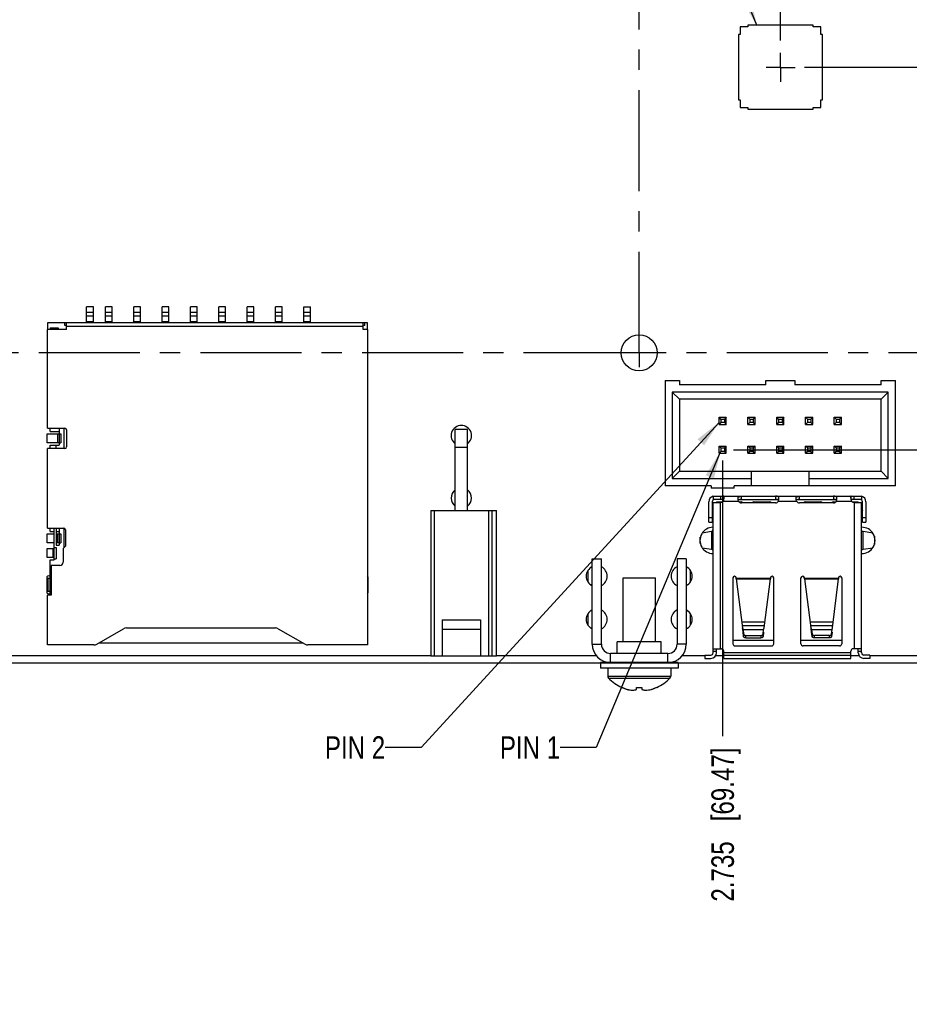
# Model space of a CAD drawing. Header units: inches. Extents: x 0 to 34, y 0 to 22.
# Tile 23 of 26: x 12.9 to 19.1, y 7.8 to 14.6. Entities that reach past the tile are written whole.
import ezdxf

# ---------------------------------------------------------------- set-up
doc = ezdxf.new("R2010")
doc.units = ezdxf.units.IN
doc.header["$LTSCALE"] = 1.87
doc.header["$MEASUREMENT"] = 0
doc.linetypes.add('CENTER', pattern=[0.6, 0.375, -0.075, 0.075, -0.075])
doc.layers.get('0').update_dxf_attribs({"linetype": 'CONTINUOUS'})
for name, color, linetype in [('02___PRT_ALL_AXES', 7, 'CONTINUOUS'), ('DETAIL', 7, 'CONTINUOUS'), ('DIMENSIONS', 7, 'CONTINUOUS')]:
    doc.layers.add(name, color=color, linetype=linetype)
doc.styles.get("Standard").update_dxf_attribs({"font": 'txt', "width": 0.8})
doc.dimstyles.new('DIMSTYLE_2', dxfattribs={"dimtxt": 0.15625, "dimasz": 0.1875, "dimexe": 0.125, "dimexo": 0.0625, "dimgap": 0.09, "dimtad": 0, "dimtih": 1, "dimtoh": 1, "dimdec": 3, "dimlfac": 0.5, "dimzin": 4, "dimdsep": 46, "dimtxsty": 'STANDARD', "dimblk": '_FILLED', "dimblk1": '_FILLED', "dimblk2": '_FILLED', "dimcen": 0.09, "dimadec": 0, "dimazin": 0, "dimtfac": 1, "dimtdec": 3, "dimtofl": 0, "dimtmove": 0, "dimatfit": 3, "dimldrblk": '_FILLED', "dimfxl": 1, "dimtolj": 1, "dimtzin": 4, "dimarcsym": 0})
doc.dimstyles.get("Standard").update_dxf_attribs({"dimtxt": 0.15625, "dimasz": 0.1875, "dimexe": 0.125, "dimexo": 0.0625, "dimgap": 0.09, "dimtad": 0, "dimtih": 1, "dimtoh": 1, "dimdec": 3, "dimzin": 4, "dimdsep": 46, "dimtxsty": 'STANDARD', "dimblk": '_FILLED', "dimblk1": '_FILLED', "dimblk2": '_FILLED', "dimcen": 0.09, "dimadec": 0, "dimazin": 0, "dimtp": 0.01, "dimtm": 0.01, "dimtfac": 1, "dimtdec": 3, "dimtofl": 0, "dimtmove": 0, "dimatfit": 3, "dimldrblk": '_FILLED', "dimfxl": 1, "dimtolj": 1, "dimtzin": 4, "dimarcsym": 0})

# ---------------------------------------------------------------- blocks, each defined once
blk = doc.blocks.new('*D5')
at = {"layer": 'DIMENSIONS', "color": 2, "linetype": 'CONTINUOUS'}
for p, q in [((23.6419, 11.6187), (23.748, 11.8768)), ((23.748, 11.8768), (23.9428, 11.8768)), ((17.8751, 11.6187), (23.6419, 11.6187))]:
    blk.add_line(p, q, dxfattribs=at)
at = {"layer": 'DIMENSIONS', "color": 2, "linetype": 'CONTINUOUS', "insert": (24.0209, 11.955), "char_height": 0.15625, "width": 1.53125, "attachment_point": 1, "line_spacing_factor": 0.9}
blk.add_mtext('.714{\\Ftxt.shx;\\W1.000000;\\H0.156250; }[18.13]', dxfattribs=at)
blk = doc.blocks.new('_FILLED')
at = {"color": 0, "linetype": 'BYBLOCK'}
blk.add_solid([(0, 0), (-1, 0.167), (-1, -0.167)], dxfattribs=at)
blk = doc.blocks.new('*D11')
at = {"layer": 'DIMENSIONS', "color": 2, "linetype": 'CONTINUOUS'}
blk.add_line((18.3688, 14.2717), (23.9428, 14.2717), dxfattribs=at)
at = {"layer": 'DIMENSIONS', "color": 2, "linetype": 'CONTINUOUS', "insert": (24.0209, 14.3498), "char_height": 0.15625, "width": 1.65625, "attachment_point": 1, "line_spacing_factor": 0.9}
blk.add_mtext('2.040{\\Ftxt.shx;\\W1.000000;\\H0.156250; }[51.82]', dxfattribs=at)
blk = doc.blocks.new('*D18')
at = {"layer": 'DIMENSIONS', "color": 2, "linetype": 'CONTINUOUS'}
blk.add_line((17.8006, 11.5442), (17.8006, 9.6301), dxfattribs=at)
at = {"layer": 'DIMENSIONS', "color": 2, "linetype": 'CONTINUOUS', "insert": (17.7225, 9.552), "char_height": 0.15625, "width": 1.65625, "attachment_point": 3, "rotation": 90, "line_spacing_factor": 0.9}
blk.add_mtext('2.735{\\Ftxt.shx;\\W1.000000;\\H0.156250; }[69.47]', dxfattribs=at)
blk = doc.blocks.new('*D19')
at = {"layer": 'DIMENSIONS', "color": 2, "linetype": 'CONTINUOUS'}
blk.add_line((12.3206, 11.4642), (12.3206, 9.6301), dxfattribs=at)
at = {"layer": 'DIMENSIONS', "color": 2, "linetype": 'CONTINUOUS', "insert": (12.2424, 9.552), "char_height": 0.15625, "width": 1.78125, "attachment_point": 3, "rotation": 90, "line_spacing_factor": 0.9}
blk.add_mtext('5.475{\\Ftxt.shx;\\W1.000000;\\H0.156250; }[139.07]', dxfattribs=at)
blk = doc.blocks.new('*D20')
at = {"layer": 'DIMENSIONS', "color": 2, "linetype": 'CONTINUOUS'}
blk.add_line((11.4706, 11.4642), (11.4706, 9.6301), dxfattribs=at)
at = {"layer": 'DIMENSIONS', "color": 2, "linetype": 'CONTINUOUS', "insert": (11.3924, 9.552), "char_height": 0.15625, "width": 1.78125, "attachment_point": 3, "rotation": 90, "line_spacing_factor": 0.9}
blk.add_mtext('5.900{\\Ftxt.shx;\\W1.000000;\\H0.156250; }[149.86]', dxfattribs=at)
blk = doc.blocks.new('*D21')
at = {"layer": 'DIMENSIONS', "color": 2, "linetype": 'CONTINUOUS'}
blk.add_line((11.1709, 14.1785), (11.1709, 9.6301), dxfattribs=at)
at = {"layer": 'DIMENSIONS', "color": 2, "linetype": 'CONTINUOUS', "insert": (11.0928, 9.552), "char_height": 0.15625, "width": 1.78125, "attachment_point": 3, "rotation": 90, "line_spacing_factor": 0.9}
blk.add_mtext('6.050{\\Ftxt.shx;\\W1.000000;\\H0.156250; }[153.67]', dxfattribs=at)
blk = doc.blocks.new('*D28')
at = {"layer": 'DIMENSIONS', "color": 2, "linetype": 'CONTINUOUS'}
blk.add_line((18.2019, 14.4576), (18.2019, 18.9629), dxfattribs=at)
at = {"layer": 'DIMENSIONS', "color": 2, "linetype": 'CONTINUOUS', "insert": (18.1238, 19.041), "char_height": 0.15625, "width": 1.65625, "attachment_point": 1, "rotation": 90, "line_spacing_factor": 0.9}
blk.add_mtext('2.534{\\Ftxt.shx;\\W1.000000;\\H0.156250; }[64.38]', dxfattribs=at)

msp = doc.modelspace()

# ---------------------------------------------------------------- linework, layer by layer
at = {"color": 7, "linetype": 'CONTINUOUS'}
for p, q in [((17.9756, 14.5512), (17.9224, 14.5512)), ((17.9224, 14.5512), (17.9224, 14.4981)), ((18.4283, 14.563), (17.9756, 14.563)), ((17.9756, 14.563), (17.9756, 14.5512)), ((18.4283, 14.5512), (18.4283, 14.563)), ((18.4815, 14.5512), (18.4283, 14.5512)), ((18.4815, 14.4981), (18.4815, 14.5512)), ((17.9224, 14.4981), (17.9106, 14.4981)), ((17.9106, 14.4981), (17.9106, 14.0453)), ((18.4933, 14.4981), (18.4815, 14.4981)), ((18.4933, 14.0453), (18.4933, 14.4981)), ((17.9106, 14.0453), (17.9224, 14.0453)), ((17.9224, 14.0453), (17.9224, 13.9922)), ((18.4815, 14.0453), (18.4933, 14.0453)), ((18.4815, 13.9922), (18.4815, 14.0453)), ((17.9224, 13.9922), (17.9756, 13.9922)), ((17.9756, 13.9922), (17.9756, 13.9803)), ((17.9756, 13.9803), (18.4283, 13.9803)), ((18.4283, 13.9922), (18.4815, 13.9922)), ((18.4283, 13.9803), (18.4283, 13.9922)), ((13.3856, 12.4999), (13.3856, 12.6102)), ((13.4329, 12.6102), (13.3856, 12.6102)), ((13.4329, 12.5693), (13.3856, 12.5693)), ((13.4329, 12.4999), (13.4329, 12.6102)), ((13.5155, 12.4999), (13.5155, 12.6102)), ((13.5628, 12.6102), (13.5155, 12.6102)), ((13.5628, 12.5693), (13.5155, 12.5693)), ((13.5628, 12.4999), (13.5628, 12.6102)), ((13.7124, 12.4999), (13.7124, 12.6102)), ((13.7596, 12.6102), (13.7124, 12.6102)), ((13.7596, 12.5693), (13.7124, 12.5693)), ((13.7596, 12.4999), (13.7596, 12.6102)), ((13.9092, 12.4999), (13.9092, 12.6102)), ((13.9565, 12.6102), (13.9092, 12.6102)), ((13.9565, 12.5693), (13.9092, 12.5693)), ((13.9565, 12.4999), (13.9565, 12.6102)), ((14.1061, 12.4999), (14.1061, 12.6102)), ((14.1533, 12.6102), (14.1061, 12.6102)), ((14.1533, 12.5693), (14.1061, 12.5693)), ((14.1533, 12.4999), (14.1533, 12.6102)), ((14.3029, 12.4999), (14.3029, 12.6102)), ((14.3502, 12.6102), (14.3029, 12.6102)), ((14.3502, 12.5693), (14.3029, 12.5693)), ((14.3502, 12.4999), (14.3502, 12.6102)), ((14.4998, 12.4999), (14.4998, 12.6102)), ((14.547, 12.6102), (14.4998, 12.6102)), ((14.547, 12.5693), (14.4998, 12.5693)), ((14.547, 12.4999), (14.547, 12.6102)), ((14.6966, 12.4999), (14.6966, 12.6102)), ((14.7439, 12.6102), (14.6966, 12.6102)), ((14.7439, 12.5693), (14.6966, 12.5693)), ((14.7439, 12.4999), (14.7439, 12.6102)), ((14.8935, 12.4999), (14.8935, 12.6102)), ((14.8935, 12.6102), (14.9407, 12.6102)), ((14.9407, 12.5693), (14.8935, 12.5693)), ((14.9407, 12.4999), (14.9407, 12.6102)), ((13.3856, 12.5464), (13.4329, 12.5464)), ((13.4329, 12.5456), (13.3856, 12.5456)), ((13.3856, 12.5076), (13.4329, 12.5076)), ((13.5155, 12.5464), (13.5628, 12.5464)), ((13.5628, 12.5456), (13.5155, 12.5456)), ((13.5155, 12.5076), (13.5628, 12.5076)), ((13.7124, 12.5464), (13.7596, 12.5464)), ((13.7596, 12.5456), (13.7124, 12.5456)), ((13.7124, 12.5076), (13.7596, 12.5076)), ((13.9092, 12.5464), (13.9565, 12.5464)), ((13.9565, 12.5456), (13.9092, 12.5456)), ((13.9092, 12.5076), (13.9565, 12.5076)), ((14.1061, 12.5464), (14.1533, 12.5464)), ((14.1533, 12.5456), (14.1061, 12.5456)), ((14.1061, 12.5076), (14.1533, 12.5076)), ((14.3029, 12.5464), (14.3502, 12.5464)), ((14.3502, 12.5456), (14.3029, 12.5456)), ((14.3029, 12.5076), (14.3502, 12.5076)), ((14.4998, 12.5464), (14.547, 12.5464)), ((14.547, 12.5456), (14.4998, 12.5456)), ((14.4998, 12.5076), (14.547, 12.5076)), ((14.6966, 12.5464), (14.7439, 12.5464)), ((14.7439, 12.5456), (14.6966, 12.5456)), ((14.6966, 12.5076), (14.7439, 12.5076)), ((14.8935, 12.5464), (14.9407, 12.5464)), ((14.9407, 12.5456), (14.8935, 12.5456)), ((14.8935, 12.5076), (14.9407, 12.5076)), ((13.114, 11.7677), (13.114, 12.4527)), ((13.2462, 12.4527), (13.114, 12.4527)), ((13.1159, 12.4527), (13.1159, 12.4999)), ((13.1159, 12.4999), (15.3325, 12.4999)), ((13.1317, 12.4645), (13.1317, 12.4527)), ((13.1317, 12.4645), (13.1868, 12.4645)), ((13.1868, 12.4645), (13.1868, 12.4527)), ((13.234, 12.4803), (13.234, 12.4999)), ((13.2462, 12.4803), (13.234, 12.4803)), ((13.2462, 12.4527), (13.2462, 12.4999)), ((13.2462, 12.4763), (15.3053, 12.4763)), ((15.3053, 12.4527), (15.3053, 12.4999)), ((15.3167, 12.4803), (15.3053, 12.4803)), ((15.3344, 12.4527), (15.3053, 12.4527)), ((15.3167, 12.4803), (15.3167, 12.4999)), ((15.3325, 12.4999), (15.3325, 12.4527)), ((15.3344, 12.4527), (15.3344, 10.2637)), ((17.4006, 12.0987), (17.5006, 12.0987)), ((17.4006, 12.0987), (17.4006, 11.3687)), ((17.5006, 12.0987), (17.5006, 12.0687)), ((18.1006, 12.0987), (18.3006, 12.0987)), ((18.1006, 12.0687), (18.1006, 12.0987)), ((18.3006, 12.0987), (18.3006, 12.0687)), ((18.9006, 12.0987), (19.0006, 12.0987)), ((18.9006, 12.0687), (18.9006, 12.0987)), ((19.0006, 11.3687), (19.0006, 12.0987)), ((18.1006, 12.0687), (17.5006, 12.0687)), ((18.9006, 12.0687), (18.3006, 12.0687)), ((18.9506, 12.0187), (17.4506, 12.0187)), ((17.5006, 11.9687), (17.4506, 12.0187)), ((17.4506, 12.0187), (17.4506, 11.4187)), ((18.9006, 11.9687), (17.5006, 11.9687)), ((17.5006, 11.9687), (17.5006, 11.4687)), ((18.9006, 11.9687), (18.9506, 12.0187)), ((18.9006, 11.4687), (18.9006, 11.9687)), ((18.9506, 11.4187), (18.9506, 12.0187)), ((17.7756, 11.8437), (17.8256, 11.8437)), ((17.7886, 11.8307), (17.7756, 11.8437)), ((17.7756, 11.7937), (17.7756, 11.8437)), ((17.7886, 11.8307), (17.8126, 11.8307)), ((17.7886, 11.8307), (17.7886, 11.8067)), ((17.8256, 11.8437), (17.8126, 11.8307)), ((17.8126, 11.8307), (17.8126, 11.8067)), ((17.8256, 11.7937), (17.8256, 11.8437)), ((17.9756, 11.8437), (18.0256, 11.8437)), ((17.9886, 11.8307), (17.9756, 11.8437)), ((17.9756, 11.7937), (17.9756, 11.8437)), ((17.9886, 11.8307), (18.0126, 11.8307)), ((17.9886, 11.8307), (17.9886, 11.8067)), ((18.0256, 11.8437), (18.0126, 11.8307)), ((18.0126, 11.8307), (18.0126, 11.8067)), ((18.0256, 11.7937), (18.0256, 11.8437)), ((18.1756, 11.8437), (18.2256, 11.8437)), ((18.1886, 11.8307), (18.1756, 11.8437)), ((18.1756, 11.7937), (18.1756, 11.8437)), ((18.1886, 11.8307), (18.2126, 11.8307)), ((18.1886, 11.8307), (18.1886, 11.8067)), ((18.2256, 11.8437), (18.2126, 11.8307)), ((18.2126, 11.8307), (18.2126, 11.8067)), ((18.2256, 11.7937), (18.2256, 11.8437)), ((18.3756, 11.8437), (18.4256, 11.8437)), ((18.3886, 11.8307), (18.3756, 11.8437)), ((18.3756, 11.7937), (18.3756, 11.8437)), ((18.3886, 11.8307), (18.4126, 11.8307)), ((18.3886, 11.8307), (18.3886, 11.8067)), ((18.4256, 11.8437), (18.4126, 11.8307)), ((18.4126, 11.8307), (18.4126, 11.8067)), ((18.4256, 11.7937), (18.4256, 11.8437)), ((18.5756, 11.8437), (18.6256, 11.8437)), ((18.5886, 11.8307), (18.5756, 11.8437)), ((18.5756, 11.7937), (18.5756, 11.8437)), ((18.5886, 11.8307), (18.6126, 11.8307)), ((18.5886, 11.8307), (18.5886, 11.8067)), ((18.6256, 11.8437), (18.6126, 11.8307)), ((18.6126, 11.8307), (18.6126, 11.8067)), ((18.6256, 11.7937), (18.6256, 11.8437)), ((13.114, 11.7677), (13.2344, 11.7677)), ((13.1317, 11.744), (13.1317, 11.7677)), ((13.1947, 11.7677), (13.1947, 11.6496)), ((13.2301, 11.6259), (13.2301, 11.7677)), ((13.2462, 11.7559), (13.2462, 11.6377)), ((16.0287, 11.7582), (15.9445, 11.7582)), ((15.9445, 11.1964), (15.9445, 11.7582)), ((16.0287, 11.1964), (16.0287, 11.7582)), ((17.7886, 11.8067), (17.7756, 11.7937)), ((17.7756, 11.7937), (17.8256, 11.7937)), ((17.8126, 11.8067), (17.7886, 11.8067)), ((17.8126, 11.8067), (17.8256, 11.7937)), ((17.9886, 11.8067), (17.9756, 11.7937)), ((17.9756, 11.7937), (18.0256, 11.7937)), ((18.0126, 11.8067), (17.9886, 11.8067)), ((18.0126, 11.8067), (18.0256, 11.7937)), ((18.1886, 11.8067), (18.1756, 11.7937)), ((18.1756, 11.7937), (18.2256, 11.7937)), ((18.2126, 11.8067), (18.1886, 11.8067)), ((18.2126, 11.8067), (18.2256, 11.7937)), ((18.3886, 11.8067), (18.3756, 11.7937)), ((18.3756, 11.7937), (18.4256, 11.7937)), ((18.4126, 11.8067), (18.3886, 11.8067)), ((18.4126, 11.8067), (18.4256, 11.7937)), ((18.5886, 11.8067), (18.5756, 11.7937)), ((18.5756, 11.7937), (18.6256, 11.7937)), ((18.6126, 11.8067), (18.5886, 11.8067)), ((18.6126, 11.8067), (18.6256, 11.7937)), ((13.112, 11.6653), (13.112, 11.7283)), ((13.112, 11.7283), (13.2065, 11.7283)), ((13.1317, 11.744), (13.1947, 11.744)), ((13.1829, 11.7283), (13.1829, 11.6653)), ((13.2065, 11.7283), (13.2065, 11.6653)), ((13.1931, 11.6653), (13.112, 11.6653)), ((13.114, 11.0747), (13.114, 11.6259)), ((13.2344, 11.6259), (13.114, 11.6259)), ((13.1317, 11.6259), (13.1317, 11.6496)), ((13.1317, 11.6496), (13.1947, 11.6496)), ((13.175, 11.6259), (13.175, 11.6496)), ((13.1947, 11.6653), (13.2065, 11.6653)), ((16.0287, 11.6346), (15.9445, 11.6346)), ((17.7756, 11.6437), (17.8256, 11.6437)), ((17.7886, 11.6307), (17.7756, 11.6437)), ((17.7756, 11.5937), (17.7756, 11.6437)), ((17.7886, 11.6307), (17.8126, 11.6307)), ((17.7886, 11.6307), (17.7886, 11.6067)), ((17.8256, 11.6437), (17.8126, 11.6307)), ((17.8126, 11.6307), (17.8126, 11.6067)), ((17.8256, 11.5937), (17.8256, 11.6437)), ((17.9756, 11.6437), (18.0256, 11.6437)), ((17.9886, 11.6307), (17.9756, 11.6437)), ((17.9756, 11.5937), (17.9756, 11.6437)), ((17.9886, 11.6307), (18.0126, 11.6307)), ((17.9886, 11.6307), (17.9886, 11.6067)), ((18.0256, 11.6437), (18.0126, 11.6307)), ((18.0126, 11.6307), (18.0126, 11.6067)), ((18.0256, 11.5937), (18.0256, 11.6437)), ((18.1756, 11.6437), (18.2256, 11.6437)), ((18.1886, 11.6307), (18.1756, 11.6437)), ((18.1756, 11.5937), (18.1756, 11.6437)), ((18.1886, 11.6307), (18.2126, 11.6307)), ((18.1886, 11.6307), (18.1886, 11.6067)), ((18.2256, 11.6437), (18.2126, 11.6307)), ((18.2126, 11.6307), (18.2126, 11.6067)), ((18.2256, 11.5937), (18.2256, 11.6437)), ((18.3756, 11.6437), (18.4256, 11.6437)), ((18.3886, 11.6307), (18.3756, 11.6437)), ((18.3756, 11.5937), (18.3756, 11.6437)), ((18.3886, 11.6307), (18.4126, 11.6307)), ((18.3886, 11.6307), (18.3886, 11.6067)), ((18.4256, 11.6437), (18.4126, 11.6307)), ((18.4126, 11.6307), (18.4126, 11.6067)), ((18.4256, 11.5937), (18.4256, 11.6437)), ((18.5756, 11.6437), (18.6256, 11.6437)), ((18.5886, 11.6307), (18.5756, 11.6437)), ((18.5756, 11.5937), (18.5756, 11.6437)), ((18.5886, 11.6307), (18.6126, 11.6307)), ((18.5886, 11.6307), (18.5886, 11.6067)), ((18.6256, 11.6437), (18.6126, 11.6307)), ((18.6126, 11.6307), (18.6126, 11.6067)), ((18.6256, 11.5937), (18.6256, 11.6437)), ((17.7886, 11.6067), (17.7756, 11.5937)), ((17.7756, 11.5937), (17.8256, 11.5937)), ((17.8126, 11.6067), (17.7886, 11.6067)), ((17.8126, 11.6067), (17.8256, 11.5937)), ((17.9886, 11.6067), (17.9756, 11.5937)), ((17.9756, 11.5937), (18.0256, 11.5937)), ((18.0126, 11.6067), (17.9886, 11.6067)), ((18.0126, 11.6067), (18.0256, 11.5937)), ((18.1886, 11.6067), (18.1756, 11.5937)), ((18.1756, 11.5937), (18.2256, 11.5937)), ((18.2126, 11.6067), (18.1886, 11.6067)), ((18.2126, 11.6067), (18.2256, 11.5937)), ((18.3886, 11.6067), (18.3756, 11.5937)), ((18.3756, 11.5937), (18.4256, 11.5937)), ((18.4126, 11.6067), (18.3886, 11.6067)), ((18.4126, 11.6067), (18.4256, 11.5937)), ((18.5886, 11.6067), (18.5756, 11.5937)), ((18.5756, 11.5937), (18.6256, 11.5937)), ((18.6126, 11.6067), (18.5886, 11.6067)), ((18.6126, 11.6067), (18.6256, 11.5937)), ((17.4506, 11.4187), (17.5006, 11.4687)), ((17.4506, 11.4187), (18.0006, 11.4187)), ((17.5006, 11.4687), (18.9006, 11.4687)), ((18.0006, 11.3687), (18.0006, 11.4687)), ((18.4006, 11.3687), (18.4006, 11.4687)), ((18.4006, 11.4187), (18.9506, 11.4187)), ((18.9006, 11.4687), (18.9506, 11.4187)), ((17.7206, 11.3687), (17.4006, 11.3687)), ((17.7206, 11.3687), (17.7206, 11.3527)), ((17.8806, 11.3527), (17.7206, 11.3527)), ((19.0006, 11.3687), (17.8806, 11.3687)), ((17.8806, 11.3527), (17.8806, 11.3687)), ((17.734, 11.2964), (18.6887, 11.2964)), ((17.734, 11.2964), (17.734, 11.2727)), ((17.8065, 11.2727), (17.734, 11.2727)), ((17.7852, 11.2964), (17.7852, 11.2727)), ((17.8065, 11.2964), (17.8065, 11.2727)), ((17.9078, 11.2812), (17.908, 11.2842)), ((17.9079, 11.2793), (17.9078, 11.2812)), ((17.9085, 11.2727), (17.9079, 11.2793)), ((17.908, 11.2842), (17.9087, 11.2871)), ((17.9087, 11.2871), (17.9094, 11.2884)), ((17.9107, 11.2727), (18.1878, 11.2727)), ((17.9249, 11.2955), (17.9311, 11.2963)), ((17.9311, 11.2727), (17.9311, 11.2963)), ((18.1674, 11.2963), (18.1674, 11.2727)), ((18.1745, 11.2725), (18.1674, 11.2727)), ((18.1878, 11.2609), (18.1896, 11.2727)), ((18.3104, 11.2812), (18.3106, 11.2842)), ((18.3104, 11.2793), (18.3104, 11.2812)), ((18.3111, 11.2727), (18.3104, 11.2793)), ((18.3106, 11.2842), (18.3113, 11.2871)), ((18.3113, 11.2871), (18.312, 11.2884)), ((18.3133, 11.2727), (18.5904, 11.2727)), ((18.3275, 11.2955), (18.3337, 11.2963)), ((18.3337, 11.2727), (18.3337, 11.2963)), ((18.5699, 11.2963), (18.5699, 11.2727)), ((18.5771, 11.2725), (18.5699, 11.2727)), ((18.5904, 11.2609), (18.5922, 11.2727)), ((18.693, 11.2964), (18.7655, 11.2964)), ((18.693, 11.2727), (18.693, 11.2964)), ((18.7655, 11.2727), (18.693, 11.2727)), ((18.7143, 11.2727), (18.7143, 11.2964)), ((18.7655, 11.2964), (18.7655, 11.2727)), ((17.7045, 11.1153), (17.7045, 11.257)), ((17.7281, 11.257), (17.7281, 11.1153)), ((17.734, 11.2104), (17.7281, 11.1956)), ((17.734, 11.253), (17.7852, 11.253)), ((17.734, 10.2097), (17.734, 11.253)), ((17.7576, 11.257), (17.797, 11.257)), ((17.7576, 11.257), (17.7576, 11.253)), ((17.7852, 10.2373), (17.7852, 11.253)), ((17.8045, 11.2609), (17.9107, 11.2609)), ((17.9107, 11.2609), (17.909, 11.2699)), ((17.9136, 11.257), (17.9303, 11.257)), ((18.1674, 11.2491), (17.9311, 11.2491)), ((18.0169, 11.257), (18.1272, 11.257)), ((18.1878, 11.2609), (18.3133, 11.2609)), ((18.3133, 11.2609), (18.3115, 11.2699)), ((18.5699, 11.2491), (18.3337, 11.2491)), ((18.3723, 11.257), (18.4826, 11.257)), ((18.5692, 11.257), (18.5875, 11.257)), ((18.5904, 11.2609), (18.695, 11.2609)), ((18.7025, 11.257), (18.7419, 11.257)), ((18.7143, 11.253), (18.7655, 11.253)), ((18.7143, 11.253), (18.7143, 10.2373)), ((18.7419, 11.253), (18.7419, 11.257)), ((18.7655, 10.2097), (18.7655, 11.253)), ((18.7661, 11.2089), (18.7714, 11.1956)), ((18.7714, 11.1153), (18.7714, 11.257)), ((18.795, 11.257), (18.795, 11.1153)), ((15.774, 11.1964), (16.2307, 11.1964)), ((15.774, 11.1964), (15.774, 10.1886)), ((15.7976, 11.1964), (15.7976, 10.1886)), ((16.1756, 11.1964), (16.1756, 10.1886)), ((16.1992, 11.1964), (16.1992, 10.1886)), ((16.2307, 10.1886), (16.2307, 11.1964)), ((17.7281, 11.1467), (17.7045, 11.1467)), ((17.7271, 11.1449), (17.7324, 11.1428)), ((18.7671, 11.1428), (18.7722, 11.1448)), ((18.795, 11.1467), (18.7714, 11.1467)), ((13.114, 11.0747), (13.2266, 11.0747)), ((13.1317, 11.0511), (13.1317, 11.0747)), ((13.1592, 10.8543), (13.1592, 11.0747)), ((13.175, 11.0747), (13.175, 10.9566)), ((13.1947, 11.0747), (13.1947, 10.9566)), ((13.2301, 10.9405), (13.2301, 11.0742)), ((17.7045, 11.1153), (17.7281, 11.1153)), ((18.7714, 11.1153), (18.795, 11.1153)), ((13.112, 10.9724), (13.112, 11.0354)), ((13.112, 11.0354), (13.1592, 11.0354)), ((13.1317, 11.0511), (13.1592, 11.0511)), ((13.175, 11.0511), (13.1947, 11.0511)), ((13.175, 11.0354), (13.2065, 11.0354)), ((13.1829, 11.0354), (13.1829, 10.9724)), ((13.2065, 11.0354), (13.2065, 10.9724)), ((13.2384, 11.0629), (13.2384, 10.9488)), ((17.6454, 10.9672), (17.6454, 11.0109)), ((17.7234, 11.0504), (17.6584, 11.0402)), ((17.7234, 11.0504), (17.7234, 10.9281)), ((18.8432, 11.0398), (18.7761, 11.0504)), ((18.7761, 10.9281), (18.7761, 11.0504)), ((18.8541, 11.0175), (18.8541, 10.9606)), ((13.1592, 10.9724), (13.112, 10.9724)), ((13.112, 10.87), (13.112, 10.933)), ((13.112, 10.933), (13.1592, 10.933)), ((13.1514, 10.933), (13.1514, 10.87)), ((13.1592, 10.9409), (13.175, 10.9409)), ((13.1931, 10.9724), (13.175, 10.9724)), ((13.175, 10.9566), (13.1947, 10.9566)), ((13.175, 10.9409), (13.175, 10.8622)), ((13.1947, 10.9724), (13.2065, 10.9724)), ((13.2384, 10.9488), (13.2226, 10.933)), ((13.2226, 10.933), (13.2226, 10.8385)), ((17.6581, 10.9384), (17.7234, 10.9281)), ((18.7761, 10.9281), (18.8435, 10.9388)), ((13.1553, 10.87), (13.112, 10.87)), ((13.1592, 10.8622), (13.175, 10.8622)), ((13.1317, 10.6102), (13.1317, 10.8543)), ((13.1317, 10.8543), (13.1592, 10.8543)), ((13.1399, 10.8149), (13.1399, 10.6102)), ((13.199, 10.8149), (13.1399, 10.8149)), ((16.8952, 10.801), (16.8847, 10.801)), ((16.8952, 10.861), (16.9592, 10.861)), ((16.8952, 10.269), (16.8952, 10.861)), ((16.9592, 10.269), (16.9592, 10.861)), ((17.5482, 10.861), (17.4842, 10.861)), ((17.4842, 10.861), (17.4842, 10.269)), ((17.5482, 10.861), (17.5482, 10.269)), ((17.5482, 10.801), (17.5578, 10.801)), ((13.1081, 10.728), (13.1081, 10.6335)), ((13.1159, 10.7283), (13.1159, 10.6338)), ((13.1159, 10.7283), (13.1317, 10.7283)), ((15.3403, 10.6335), (15.3403, 10.728)), ((16.8652, 10.7811), (16.8652, 10.701)), ((17.1097, 10.285), (17.1097, 10.729)), ((17.1098, 10.729), (17.3337, 10.729)), ((17.3337, 10.285), (17.3337, 10.729)), ((17.5782, 10.7026), (17.5782, 10.7796)), ((17.8718, 10.7284), (17.8718, 10.2727)), ((17.8954, 10.7218), (17.8954, 10.7284)), ((18.1316, 10.7284), (18.1316, 10.7218)), ((18.1553, 10.2727), (18.1553, 10.7284)), ((18.3442, 10.2727), (18.3442, 10.7284)), ((18.3679, 10.7218), (18.3679, 10.7284)), ((18.6041, 10.7284), (18.6041, 10.7218)), ((18.6277, 10.7284), (18.6277, 10.2727)), ((13.1317, 10.7007), (13.1399, 10.7007)), ((16.8952, 10.681), (16.8847, 10.681)), ((17.5482, 10.681), (17.5578, 10.681)), ((18.1316, 10.7245), (17.8954, 10.7245)), ((17.8954, 10.7218), (18.1316, 10.7218)), ((17.8954, 10.7218), (17.9386, 10.3816)), ((18.0884, 10.3816), (18.1316, 10.7218)), ((18.6041, 10.7245), (18.3679, 10.7245)), ((18.3679, 10.7218), (18.6041, 10.7218)), ((18.3679, 10.7218), (18.4135, 10.3816)), ((18.5633, 10.3816), (18.6041, 10.7218)), ((13.114, 10.2637), (13.114, 10.6102)), ((13.1399, 10.6102), (13.114, 10.6102)), ((13.1317, 10.6338), (13.1159, 10.6338)), ((16.8652, 10.4811), (16.8652, 10.401)), ((16.8952, 10.501), (16.8847, 10.501)), ((17.5482, 10.501), (17.5578, 10.501)), ((17.5782, 10.4025), (17.5782, 10.4795)), ((15.8527, 10.4384), (16.1204, 10.4384)), ((15.8527, 10.4384), (15.8527, 10.1886)), ((16.1204, 10.4384), (16.1204, 10.1886)), ((18.0935, 10.4215), (17.9336, 10.4215)), ((18.0904, 10.3973), (17.9366, 10.3973)), ((18.5681, 10.4215), (18.4082, 10.4215)), ((18.4114, 10.3975), (18.4114, 10.3973)), ((18.5652, 10.3973), (18.4114, 10.3973)), ((18.5652, 10.3973), (18.5652, 10.3975)), ((13.4562, 10.269), (13.6418, 10.3765)), ((13.6615, 10.3818), (14.6956, 10.3818)), ((14.7152, 10.3766), (14.9025, 10.269)), ((15.8527, 10.3736), (16.1204, 10.3736)), ((16.8952, 10.381), (16.8847, 10.381)), ((17.5482, 10.381), (17.5578, 10.381)), ((17.9386, 10.3816), (17.9423, 10.3701)), ((17.9423, 10.3701), (18.0848, 10.3701)), ((17.9423, 10.3701), (17.9462, 10.3397)), ((17.9462, 10.3224), (17.9424, 10.352)), ((17.9462, 10.3397), (17.9462, 10.3224)), ((17.9619, 10.3298), (18.0652, 10.3298)), ((17.9619, 10.3126), (17.9619, 10.3298)), ((18.0652, 10.3298), (18.0652, 10.3126)), ((18.0798, 10.3366), (18.0807, 10.3386)), ((18.0809, 10.3397), (18.0848, 10.3701)), ((18.0847, 10.352), (18.0809, 10.3224)), ((18.0809, 10.3224), (18.0809, 10.3397)), ((18.0848, 10.3701), (18.0884, 10.3816)), ((18.4135, 10.3816), (18.4174, 10.3701)), ((18.4174, 10.3701), (18.5598, 10.3701)), ((18.4174, 10.3701), (18.4215, 10.3396)), ((18.4215, 10.3223), (18.4175, 10.352)), ((18.4215, 10.3396), (18.4215, 10.3223)), ((18.5405, 10.3298), (18.4371, 10.3298)), ((18.4371, 10.3126), (18.4371, 10.3298)), ((18.5405, 10.3298), (18.5405, 10.3126)), ((18.5551, 10.3366), (18.556, 10.3387)), ((18.5562, 10.3397), (18.5598, 10.3701)), ((18.5597, 10.352), (18.5562, 10.3224)), ((18.5562, 10.3224), (18.5562, 10.3397)), ((18.5598, 10.3701), (18.5633, 10.3816)), ((13.4365, 10.2637), (13.114, 10.2637)), ((13.4742, 10.2795), (14.8842, 10.2795)), ((15.3344, 10.2637), (14.9221, 10.2637)), ((16.8952, 10.269), (16.9592, 10.269)), ((17.3747, 10.285), (17.0687, 10.285)), ((17.0687, 10.205), (17.0687, 10.285)), ((17.3747, 10.205), (17.3747, 10.285)), ((17.5482, 10.269), (17.4842, 10.269)), ((18.1553, 10.294), (17.8718, 10.294)), ((17.8876, 10.257), (18.1395, 10.257)), ((17.9619, 10.3126), (18.0652, 10.3126)), ((18.6277, 10.294), (18.3442, 10.294)), ((18.612, 10.257), (18.36, 10.257)), ((18.5405, 10.3126), (18.4371, 10.3126)), ((11.1709, 10.191), (15.774, 10.191)), ((15.774, 10.1886), (16.2307, 10.1886)), ((16.2307, 10.191), (16.9225, 10.191)), ((17.4202, 10.205), (17.0232, 10.205)), ((17.0232, 10.141), (17.0232, 10.205)), ((17.4202, 10.141), (17.4202, 10.205)), ((17.521, 10.191), (17.6769, 10.191)), ((17.6769, 10.194), (17.7183, 10.194)), ((17.6769, 10.194), (17.6769, 10.1704)), ((17.734, 10.2216), (17.7576, 10.2216)), ((17.7342, 10.2373), (17.7931, 10.2373)), ((17.7529, 10.191), (17.8088, 10.191)), ((17.7576, 10.2097), (17.7576, 10.2373)), ((17.8088, 10.1704), (17.8088, 10.2216)), ((18.6907, 10.2097), (17.8088, 10.2097)), ((17.8088, 10.194), (18.6907, 10.194)), ((18.6907, 10.1704), (18.6907, 10.2216)), ((18.6907, 10.191), (18.7466, 10.191)), ((18.7655, 10.2373), (18.7064, 10.2373)), ((18.7419, 10.2097), (18.7419, 10.2373)), ((18.7419, 10.2216), (18.7655, 10.2216)), ((18.8226, 10.194), (18.7813, 10.194)), ((18.8226, 10.194), (18.8226, 10.1704)), ((18.8226, 10.191), (19.2331, 10.191)), ((17.4917, 10.141), (16.9517, 10.141)), ((16.9517, 10.141), (16.9517, 10.103)), ((17.4917, 10.141), (17.4917, 10.103)), ((17.6769, 10.1704), (17.7183, 10.1704)), ((17.8088, 10.1704), (18.6907, 10.1704)), ((18.8226, 10.1704), (18.7813, 10.1704)), ((17.4917, 10.103), (16.9518, 10.103)), ((17.0027, 10.103), (17.0027, 10.047)), ((17.0027, 10.047), (17.4407, 10.047)), ((17.4407, 10.103), (17.4407, 10.047)), ((17.0084, 10.0331), (17.4351, 10.0331)), ((17.0997, 9.9692), (17.1, 9.9697)), ((17.1, 9.9697), (17.0998, 9.9693)), ((17.1012, 9.9692), (17.1135, 9.9641)), ((17.1135, 9.9641), (17.1012, 9.9692)), ((17.2027, 9.9558), (17.2027, 9.9692)), ((17.2407, 9.9692), (17.2407, 9.9558)), ((17.3423, 9.9692), (17.3299, 9.9641)), ((17.3299, 9.9641), (17.3423, 9.9692)), ((17.3437, 9.9692), (17.3434, 9.9697)), ((17.3434, 9.9697), (17.3437, 9.9693))]:
    msp.add_line(p, q, dxfattribs=at)
msp.add_circle((17.2206, 12.2907), 0.125, dxfattribs=at)
for centre, radius, start, end in [((13.2344, 11.7559), 0.0118, 0, 90), ((15.9866, 11.7161), 0.0709, 306.48098, 233.51902), ((13.2344, 11.6377), 0.0118, 270, 360), ((15.9866, 11.283), 0.0709, 126.48098, 233.51902), ((15.9866, 11.283), 0.0709, 306.48098, 53.51902), ((17.7439, 11.257), 0.0394, 104.48032, 180), ((17.7439, 11.257), 0.0157, 95.99452, 180), ((17.7502, 11.2878), 0.0606, 341.56284, 345.19646), ((17.7721, 11.2859), 0.0386, 359.98892, 1.83807), ((18.0296, 11.2897), 0.1223, 187.99392, 189.36083), ((18.4322, 11.2897), 0.1223, 187.99392, 189.36083), ((18.8225, 11.3067), 0.1354, 194.57309, 195.83484), ((18.7557, 11.257), 0.0157, 0, 90), ((18.7557, 11.257), 0.0394, 0, 75.51968), ((17.7852, 11.2806), 0.0276, 270, 314.41531), ((17.9311, 11.2727), 0.0236, 210, 270), ((17.9303, 11.2452), 0.0118, 20.39949, 90), ((18.0169, 11.2452), 0.0118, 90, 159.60052), ((18.1272, 11.2452), 0.0118, 20.39949, 90), ((18.1674, 11.2727), 0.0236, 270, 330), ((18.3337, 11.2727), 0.0236, 210, 270), ((18.3723, 11.2452), 0.0118, 90, 159.60052), ((18.4826, 11.2452), 0.0118, 20.39949, 90), ((18.5692, 11.2452), 0.0118, 90, 149.99429), ((18.5699, 11.2727), 0.0236, 270, 330), ((18.8367, 11.3107), 0.1502, 195.83513, 198.16375), ((18.85, 11.315), 0.1642, 198.13353, 199.24162), ((18.7143, 11.2806), 0.0276, 225.58469, 270), ((13.2266, 11.0629), 0.0118, 0, 90), ((17.7337, 10.989), 0.091, 89.80652, 270.19348), ((18.7677, 10.989), 0.091, 268.61672, 91.38328), ((13.199, 10.8385), 0.0236, 270, 360), ((16.9262, 10.741), 0.073, 115.12899, 244.86278), ((16.9262, 10.741), 0.073, 296.89352, 63.12441), ((17.5162, 10.741), 0.073, 115.99904, 243.98488), ((17.5162, 10.741), 0.073, 296.01512, 64.00096), ((13.1238, 10.728), 0.0157, 59.97952, 180), ((15.3246, 10.728), 0.0157, 0, 51.25768), ((17.8836, 10.7284), 0.0118, 0, 180), ((18.1435, 10.7284), 0.0118, 0, 180), ((18.3561, 10.7284), 0.0118, 0, 180), ((18.6159, 10.7284), 0.0118, 0, 180), ((13.1238, 10.6335), 0.0157, 180, 294.00207), ((15.3246, 10.6335), 0.0157, 308.74517, 360), ((16.9262, 10.441), 0.073, 115.13722, 244.87101), ((16.9262, 10.441), 0.073, 296.87559, 63.10648), ((17.5162, 10.441), 0.073, 116.01512, 244.00096), ((17.5162, 10.441), 0.073, 295.99904, 63.98488), ((13.6615, 10.3425), 0.0394, 90, 120.0773), ((14.6956, 10.3425), 0.0394, 60.11347, 90), ((17.9619, 10.3529), 0.023, 266.13289, 270.00177), ((18.0734, 10.3406), 0.00758, 344.60533, 352.72277), ((18.4371, 10.3529), 0.023, 266.14542, 270.00175), ((18.5487, 10.3406), 0.00756, 344.9696, 353.12438), ((13.4365, 10.3031), 0.0394, 270, 300.0773), ((14.9221, 10.3031), 0.0394, 240.11347, 270), ((17.0232, 10.269), 0.128, 180, 270), ((17.0232, 10.269), 0.064, 180, 270), ((17.4202, 10.269), 0.128, 270, 360), ((17.4202, 10.269), 0.064, 270, 360), ((17.8876, 10.2727), 0.0157, 180, 270), ((18.1395, 10.2727), 0.0157, 270, 360), ((18.36, 10.2727), 0.0157, 180, 270), ((18.612, 10.2727), 0.0157, 270, 360), ((17.7183, 10.2097), 0.0394, 270, 360), ((17.7183, 10.2097), 0.0157, 270, 360), ((17.7931, 10.2216), 0.0157, 0, 90), ((18.7064, 10.2216), 0.0157, 90, 180), ((18.7813, 10.2097), 0.0394, 180, 270), ((18.7813, 10.2097), 0.0157, 180, 270), ((17.0227, 10.047), 0.02, 180, 224.22976), ((17.4207, 10.047), 0.02, 315.77024, 360), ((17.2217, 10.2408), 0.2977, 224.22976, 245.80894), ((17.2217, 10.2408), 0.2977, 294.19106, 315.77024), ((17.2288, 10.2598), 0.3174, 248.70272, 249.82164), ((17.2223, 10.2419), 0.2984, 249.82056, 251.12115), ((17.2212, 10.2389), 0.2952, 251.14002, 253.5853), ((17.2206, 10.2371), 0.2933, 251.13178, 252.80243), ((17.2223, 10.2427), 0.2991, 252.79952, 253.57817), ((17.193, 10.1715), 0.2227, 255.62222, 259.4295), ((17.1927, 10.1699), 0.2211, 255.60434, 266.43287), ((17.1926, 10.1686), 0.2197, 262.97556, 266.44804), ((17.2217, 10.3089), 0.3397, 266.7985, 273.2015), ((17.2508, 10.1699), 0.2211, 273.56713, 284.39566), ((17.2223, 10.2389), 0.2952, 286.4147, 288.85998), ((17.2212, 10.2427), 0.2991, 286.42183, 287.20048), ((17.2229, 10.2371), 0.2933, 287.19757, 288.86822), ((17.2212, 10.2419), 0.2984, 288.87885, 290.17944), ((17.2147, 10.2598), 0.3174, 290.17836, 291.29728)]:
    msp.add_arc(centre, radius, start, end, dxfattribs=at)
for points, knots in [([(17.8107, 11.2872), (17.8106, 11.2885), (17.8105, 11.2904), (17.8099, 11.2926), (17.8095, 11.294), (17.8089, 11.295), (17.8082, 11.2958), (17.8074, 11.2963), (17.8068, 11.2964), (17.8065, 11.2964)], [0, 0, 0, 0, 0.36469, 0.514193, 0.642074, 0.750001, 0.841385, 0.922024, 1, 1, 1, 1]), ([(17.8088, 11.2723), (17.8094, 11.2747), (17.8103, 11.2792), (17.8107, 11.2838), (17.8107, 11.2859)], [0, 0, 0, 0, 0.536088, 1, 1, 1, 1]), ([(17.9094, 11.2884), (17.9096, 11.2888), (17.9102, 11.2894), (17.9118, 11.2908), (17.9147, 11.2925), (17.9193, 11.2943), (17.9229, 11.2952), (17.9249, 11.2955)], [0, 0, 0, 0, 0.068667, 0.152723, 0.368923, 0.651142, 1, 1, 1, 1]), ([(17.9311, 11.2727), (17.9303, 11.2727), (17.9289, 11.2726), (17.9271, 11.2726), (17.9252, 11.2725), (17.9229, 11.2723), (17.9201, 11.2721), (17.9174, 11.2718), (17.9151, 11.2715), (17.9133, 11.2712), (17.9119, 11.2709), (17.9108, 11.2706), (17.91, 11.2703), (17.9096, 11.2702), (17.9094, 11.2701)], [0, 0, 0, 0, 0.120508, 0.184284, 0.248079, 0.374728, 0.50129, 0.627577, 0.75345, 0.816115, 0.87844, 0.940109, 0.970445, 1, 1, 1, 1]), ([(18.1898, 11.2871), (18.1898, 11.2876), (18.1896, 11.2882), (18.1893, 11.2891), (18.189, 11.2896), (18.1888, 11.29), (18.1885, 11.2904), (18.1882, 11.2908), (18.1876, 11.2913), (18.1868, 11.2919), (18.1857, 11.2925), (18.1838, 11.2934), (18.1812, 11.2943), (18.1779, 11.2951), (18.1744, 11.2957), (18.1709, 11.2961), (18.1686, 11.2962), (18.1674, 11.2963)], [0, 0, 0, 0, 0.054071, 0.080238, 0.106027, 0.118871, 0.1319, 0.158594, 0.186185, 0.214594, 0.273443, 0.334471, 0.46107, 0.591904, 0.725756, 0.861938, 1, 1, 1, 1]), ([(18.1893, 11.2703), (18.1891, 11.2704), (18.1886, 11.2707), (18.1878, 11.271), (18.1869, 11.2712), (18.1857, 11.2715), (18.1841, 11.2717), (18.1822, 11.2719), (18.1803, 11.2721), (18.1777, 11.2723), (18.1758, 11.2724), (18.1745, 11.2725)], [0, 0, 0, 0, 0.053224, 0.111783, 0.172721, 0.234727, 0.360386, 0.487269, 0.614857, 0.742919, 1, 1, 1, 1]), ([(18.1896, 11.2727), (18.1898, 11.2744), (18.1901, 11.2775), (18.1903, 11.2807), (18.1903, 11.2822)], [0, 0, 0, 0, 0.520465, 1, 1, 1, 1]), ([(18.1903, 11.2822), (18.1903, 11.283), (18.1902, 11.2847), (18.19, 11.2863), (18.1898, 11.2871)], [0, 0, 0, 0, 0.520463, 1, 1, 1, 1]), ([(18.312, 11.2884), (18.3122, 11.2888), (18.3128, 11.2894), (18.3144, 11.2908), (18.3173, 11.2925), (18.3219, 11.2943), (18.3255, 11.2952), (18.3275, 11.2955)], [0, 0, 0, 0, 0.068667, 0.152723, 0.368923, 0.651142, 1, 1, 1, 1]), ([(18.3337, 11.2727), (18.3328, 11.2727), (18.3315, 11.2726), (18.3297, 11.2726), (18.3278, 11.2725), (18.3255, 11.2723), (18.3227, 11.2721), (18.32, 11.2718), (18.3177, 11.2715), (18.3159, 11.2712), (18.3145, 11.2709), (18.3134, 11.2706), (18.3126, 11.2703), (18.3122, 11.2702), (18.312, 11.2701)], [0, 0, 0, 0, 0.120508, 0.184284, 0.248079, 0.374728, 0.50129, 0.627577, 0.75345, 0.816115, 0.87844, 0.940109, 0.970445, 1, 1, 1, 1]), ([(18.5924, 11.2871), (18.5923, 11.2876), (18.5922, 11.2882), (18.5918, 11.2891), (18.5916, 11.2896), (18.5914, 11.29), (18.5911, 11.2904), (18.5907, 11.2908), (18.5902, 11.2913), (18.5894, 11.2919), (18.5883, 11.2925), (18.5864, 11.2934), (18.5837, 11.2943), (18.5804, 11.2951), (18.577, 11.2957), (18.5735, 11.2961), (18.5711, 11.2962), (18.5699, 11.2963)], [0, 0, 0, 0, 0.054071, 0.080238, 0.106027, 0.118871, 0.1319, 0.158594, 0.186185, 0.214594, 0.273443, 0.334471, 0.46107, 0.591904, 0.725756, 0.861938, 1, 1, 1, 1]), ([(18.5919, 11.2703), (18.5917, 11.2704), (18.5912, 11.2707), (18.5904, 11.271), (18.5895, 11.2712), (18.5882, 11.2715), (18.5867, 11.2717), (18.5848, 11.2719), (18.5829, 11.2721), (18.5803, 11.2723), (18.5784, 11.2724), (18.5771, 11.2725)], [0, 0, 0, 0, 0.053224, 0.111783, 0.172721, 0.234727, 0.360386, 0.487269, 0.614857, 0.742919, 1, 1, 1, 1]), ([(18.5922, 11.2727), (18.5924, 11.2744), (18.5927, 11.2775), (18.5928, 11.2807), (18.5928, 11.2822)], [0, 0, 0, 0, 0.520465, 1, 1, 1, 1]), ([(18.5928, 11.2822), (18.5928, 11.283), (18.5928, 11.2847), (18.5926, 11.2863), (18.5924, 11.2871)], [0, 0, 0, 0, 0.520463, 1, 1, 1, 1]), ([(18.693, 11.2964), (18.6923, 11.2964), (18.6913, 11.2962), (18.6903, 11.2954), (18.6897, 11.2946), (18.6892, 11.2936), (18.6888, 11.2919), (18.6887, 11.2904), (18.6887, 11.2894)], [0, 0, 0, 0, 0.212313, 0.310928, 0.415517, 0.533247, 0.668673, 1, 1, 1, 1]), ([(18.6887, 11.2894), (18.6887, 11.2884), (18.6889, 11.2861), (18.6891, 11.2838), (18.6893, 11.2826)], [0, 0, 0, 0, 0.46429, 1, 1, 1, 1]), ([(18.6893, 11.2826), (18.6896, 11.281), (18.6902, 11.2777), (18.691, 11.2744), (18.6915, 11.2726)], [0, 0, 0, 0, 0.478134, 1, 1, 1, 1]), ([(17.8045, 11.2609), (17.8048, 11.2615), (17.806, 11.264), (17.807, 11.2666), (17.8077, 11.2686)], [0, 0, 0, 0, 0.251715, 1, 1, 1, 1]), ([(17.731, 11.0522), (17.7299, 11.0518), (17.7274, 11.0512), (17.7249, 11.0507), (17.7234, 11.0504)], [0, 0, 0, 0, 0.431096, 1, 1, 1, 1]), ([(17.731, 11.0522), (17.7316, 11.0523), (17.7322, 11.0533), (17.7327, 11.0547), (17.733, 11.0562), (17.7333, 11.058), (17.7335, 11.0609), (17.7336, 11.0632), (17.7336, 11.0648)], [0, 0, 0, 0, 0.13039, 0.225949, 0.343928, 0.483683, 0.642489, 1, 1, 1, 1]), ([(18.7761, 11.0504), (18.7746, 11.0507), (18.7721, 11.0512), (18.7696, 11.0518), (18.7685, 11.0522)], [0, 0, 0, 0, 0.568904, 1, 1, 1, 1]), ([(17.7234, 10.9281), (17.7243, 10.928), (17.7258, 10.9277), (17.7279, 10.9272), (17.7297, 10.9268), (17.7312, 10.9263), (17.7323, 10.9259), (17.7329, 10.9256), (17.7335, 10.9252), (17.734, 10.9248), (17.734, 10.9244)], [0, 0, 0, 0, 0.215784, 0.405724, 0.569221, 0.705912, 0.815799, 0.86089, 0.899642, 1, 1, 1, 1]), ([(18.7655, 10.9244), (18.7655, 10.9248), (18.766, 10.9252), (18.7666, 10.9256), (18.7672, 10.9259), (18.7683, 10.9263), (18.7698, 10.9268), (18.7716, 10.9272), (18.7737, 10.9277), (18.7753, 10.928), (18.7761, 10.9281)], [0, 0, 0, 0, 0.100358, 0.13911, 0.184201, 0.294088, 0.430779, 0.594276, 0.784216, 1, 1, 1, 1]), ([(17.9425, 10.352), (17.9423, 10.3545), (17.942, 10.3595), (17.9412, 10.3669), (17.9401, 10.3743), (17.9391, 10.3792), (17.9386, 10.3816)], [0, 0, 0, 0, 0.250005, 0.500012, 0.750002, 1, 1, 1, 1]), ([(17.9462, 10.3397), (17.9463, 10.339), (17.9466, 10.3378), (17.9475, 10.336), (17.9489, 10.3344), (17.9513, 10.3324), (17.9551, 10.3306), (17.9585, 10.33), (17.9603, 10.3299)], [0, 0, 0, 0, 0.102342, 0.209438, 0.323447, 0.445419, 0.711707, 1, 1, 1, 1]), ([(17.9473, 10.3193), (17.9471, 10.3195), (17.9466, 10.3205), (17.9463, 10.3216), (17.9462, 10.3224)], [0, 0, 0, 0, 0.258015, 1, 1, 1, 1]), ([(17.9619, 10.3126), (17.9603, 10.3126), (17.9573, 10.3129), (17.9531, 10.3142), (17.9496, 10.3163), (17.9479, 10.3183), (17.9473, 10.3193)], [0, 0, 0, 0, 0.27701, 0.541468, 0.783689, 1, 1, 1, 1]), ([(18.0652, 10.3298), (18.0668, 10.3298), (18.0698, 10.3301), (18.074, 10.3315), (18.0775, 10.3336), (18.0792, 10.3355), (18.0798, 10.3366)], [0, 0, 0, 0, 0.27701, 0.541468, 0.783689, 1, 1, 1, 1]), ([(18.0753, 10.315), (18.0745, 10.3146), (18.0714, 10.3132), (18.0679, 10.3126), (18.0652, 10.3126)], [0, 0, 0, 0, 0.237589, 1, 1, 1, 1]), ([(18.0809, 10.3224), (18.0808, 10.3217), (18.0804, 10.3202), (18.0792, 10.3182), (18.0775, 10.3164), (18.076, 10.3155), (18.0753, 10.315)], [0, 0, 0, 0, 0.22605, 0.46498, 0.722326, 1, 1, 1, 1]), ([(18.4175, 10.352), (18.4174, 10.3545), (18.417, 10.3595), (18.4162, 10.3669), (18.415, 10.3743), (18.414, 10.3792), (18.4135, 10.3816)], [0, 0, 0, 0, 0.250004, 0.500013, 0.749997, 1, 1, 1, 1]), ([(18.4215, 10.3396), (18.4215, 10.339), (18.4219, 10.3377), (18.4228, 10.336), (18.4242, 10.3344), (18.4266, 10.3324), (18.4304, 10.3306), (18.4338, 10.33), (18.4356, 10.3299)], [0, 0, 0, 0, 0.102356, 0.209512, 0.323589, 0.445606, 0.711872, 1, 1, 1, 1]), ([(18.4226, 10.3193), (18.4224, 10.3195), (18.4219, 10.3205), (18.4216, 10.3215), (18.4215, 10.3223)], [0, 0, 0, 0, 0.258077, 1, 1, 1, 1]), ([(18.4371, 10.3126), (18.4356, 10.3126), (18.4326, 10.3129), (18.4284, 10.3142), (18.4249, 10.3163), (18.4232, 10.3182), (18.4226, 10.3193)], [0, 0, 0, 0, 0.276858, 0.541249, 0.783533, 1, 1, 1, 1]), ([(18.5405, 10.3298), (18.542, 10.3298), (18.5451, 10.3301), (18.5493, 10.3315), (18.5528, 10.3336), (18.5545, 10.3356), (18.5551, 10.3366)], [0, 0, 0, 0, 0.277162, 0.541687, 0.783844, 1, 1, 1, 1]), ([(18.5506, 10.3151), (18.5499, 10.3146), (18.5467, 10.3132), (18.5431, 10.3126), (18.5405, 10.3126)], [0, 0, 0, 0, 0.237514, 1, 1, 1, 1]), ([(18.5562, 10.3224), (18.5561, 10.3217), (18.5557, 10.3203), (18.5545, 10.3183), (18.5528, 10.3165), (18.5513, 10.3155), (18.5506, 10.3151)], [0, 0, 0, 0, 0.226097, 0.464976, 0.722282, 1, 1, 1, 1]), ([(17.1789, 9.9493), (17.183, 9.9497), (17.1911, 9.9513), (17.1989, 9.9541), (17.2027, 9.9558)], [0, 0, 0, 0, 0.492173, 1, 1, 1, 1]), ([(17.2407, 9.9558), (17.2446, 9.9541), (17.2524, 9.9513), (17.2605, 9.9497), (17.2645, 9.9493)], [0, 0, 0, 0, 0.507828, 1, 1, 1, 1])]:
    msp.add_open_spline(points, degree=3, knots=knots, dxfattribs=at)
at = {"layer": '02___PRT_ALL_AXES', "color": 7, "linetype": 'CENTER'}
for p, q in [((17.2206, 12.2907), (17.2206, 17.8385)), ((18.2029, 14.271), (18.2029, 14.3711)), ((18.2029, 14.271), (18.1029, 14.271)), ((18.2029, 14.271), (18.303, 14.271)), ((18.2029, 14.271), (18.2029, 14.171)), ((17.1204, 12.2907), (11.3806, 12.2907)), ((17.2206, 12.2907), (17.1204, 12.2907)), ((23.0186, 12.2907), (17.2206, 12.2907)), ((17.2206, 12.2907), (17.2206, 12.1905))]:
    msp.add_line(p, q, dxfattribs=at)
at = {"layer": 'DETAIL', "color": 8}
msp.add_line((11.184, 10.1407), (23.2838, 10.1407), dxfattribs=at)

# ---------------------------------------------------------------- texts
at = {"layer": 'DETAIL', "color": 2, "linetype": 'CONTINUOUS', "char_height": 0.15625, "width": 0.625, "attachment_point": 3, "line_spacing_factor": 0.9}
for s, insert in [('PIN 2', (15.4577, 9.6301)), ('PIN 1', (16.6721, 9.6301))]:
    msp.add_mtext(s, dxfattribs=dict(at, insert=insert))

# ---------------------------------------------------------------- dimensions: what is measured, and where the dimension line sits
at = {"layer": 'DIMENSIONS', "color": 2, "linetype": 'CONTINUOUS'}
for feature_location, offset, dtype, origin, picture, middle in [((18.20195, 14.45764), (0, 4.50528), 1, (23.27091, 14.56302), '*D28', (18.20195, 19.86917)), ((18.3688, 14.2717), (5.574, 0), 0, (18.4933, 10.191), '*D11', (24.849, 14.2717)), ((11.1709, 14.1785), (0, -4.5485), 1, (23.2709, 14.241), '*D21', (11.1709, 8.6613)), ((17.8751, 11.6187), (6.0677, 0.2581), 0, (17.8126, 10.191), '*D5', (24.7865, 11.8768)), ((17.8006, 11.5442), (0, -1.9141), 1, (23.2709, 11.6067), '*D18', (17.8006, 8.7238)), ((11.4706, 11.4642), (0, -1.8341), 1, (23.2709, 11.5267), '*D20', (11.4706, 8.6613)), ((12.3206, 11.4642), (0, -1.8341), 1, (23.2709, 11.5267), '*D19', (12.3206, 8.6613))]:
    dim = msp.add_ordinate_dim(feature_location=feature_location, offset=offset, dtype=dtype, origin=origin, dimstyle='DIMSTYLE_2', override={"dimtad": 1, "dimtih": 0, "dimtoh": 0}, dxfattribs=at)
    dim.commit()
    dim.dimension.update_dxf_attribs({"geometry": picture, "text_midpoint": middle})

# ---------------------------------------------------------------- leaders
at = {"layer": 'DETAIL', "color": 2, "linetype": 'CONTINUOUS'}
for points in [[(18.0375, 14.563), (16.2336, 19.041), (15.9836, 19.041)], [(17.7756, 11.808), (15.7077, 9.552), (15.4577, 9.552)], [(17.7839, 11.602), (16.9221, 9.552), (16.6721, 9.552)]]:
    msp.add_leader(points, dimstyle='STANDARD', override={"dimtad": 0}, dxfattribs=at)

doc.saveas('drawing.dxf')
